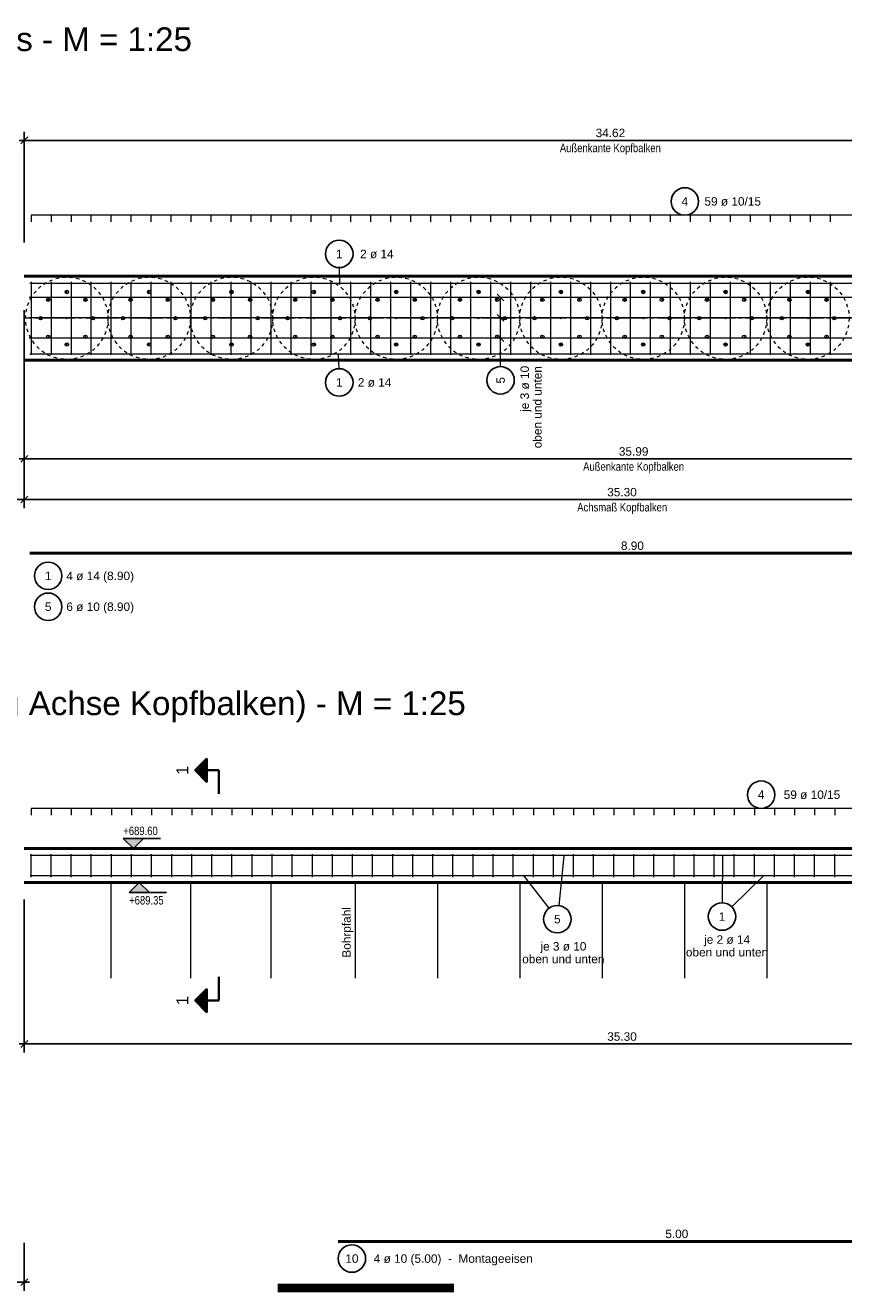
# Model space of a CAD drawing. Header units: metres. Extents: x 2 to 118, y 1 to 58.
# Tile 2 of 5: x 30 to 54, y 14 to 52. Entities that reach past the tile are written whole.
import ezdxf

# ---------------------------------------------------------------- set-up
doc = ezdxf.new("R2010")
doc.units = ezdxf.units.M
for name, pattern in [('ACHSE3', [1.25, 1, -0.1, 0.05, -0.1]), ('DURCHG', [0]), ('PUNKTE', [0.15, 0.05, -0.1])]:
    doc.linetypes.add(name, pattern=pattern)
for name, color, linetype in [('BEWAUS', 7, 'Continuous'), ('BPW', 7, 'Continuous'), ('FORMST', 7, 'Continuous'), ('GEOMETRIE', 7, 'Continuous'), ('HILFPU', 7, 'Continuous'), ('Kopfbalken', 7, 'Continuous'), ('MAKET', 7, 'Continuous'), ('SCHNPF', 7, 'Continuous'), ('TEXTE', 7, 'Continuous')]:
    doc.layers.add(name, color=color, linetype=linetype)
doc.styles.add('Arial', font='arial.ttf')
doc.dimstyles.new('ISBSTRICH2E', dxfattribs={"dimtxt": 0.25, "dimasz": 0.1, "dimexe": 0.25, "dimexo": 1, "dimgap": 0.09, "dimtad": 1, "dimzin": 0, "dimdsep": 46, "dimtxsty": 'Arial', "dimblk": 'ID2', "dimblk1": 'ID2', "dimblk2": 'ID2', "dimsah": 1, "dimcen": 0.09, "dimdle": 0.15, "dimclrd": 1, "dimclre": 1, "dimclrt": 1, "dimazin": 0, "dimtfac": 1, "dimtdec": 4, "dimtix": 1, "dimtmove": 2, "dimatfit": 3, "dimfxl": 1, "dimtvp": 0.004, "dimtolj": 1, "dimtzin": 0, "dimarcsym": 0})

# ---------------------------------------------------------------- blocks, each defined once
blk = doc.blocks.new('ID2')
at = {"color": 1, "linetype": 'DURCHG', "lineweight": 25}
for p, q in [((-1, -1), (1, 1)), ((1.5, 0), (-1, 0))]:
    blk.add_line(p, q, dxfattribs=at)
blk = doc.blocks.new('*D9')
at = {"layer": 'Defpoints', "color": 0}
for p in [(29.788, 26.998), (65.092, 26.998), (29.788, 21.729)]:
    blk.add_point(p, dxfattribs=at)
at = {"layer": 'Kopfbalken', "color": 1, "lineweight": -2}
for p, q in [((29.788, 25.998), (29.788, 21.479)), ((65.092, 25.998), (65.092, 21.479)), ((64.992, 21.729), (29.888, 21.729))]:
    blk.add_line(p, q, dxfattribs=at)
at = {"layer": 'Kopfbalken', "color": 1, "lineweight": -2, "xscale": 0.1, "yscale": 0.1, "zscale": 0.1, "rotation": 180}
blk.add_blockref('ID2', (29.788, 21.729), dxfattribs=at)
at = {"layer": 'Kopfbalken', "color": 1, "lineweight": -2, "xscale": 0.1, "yscale": 0.1, "zscale": 0.1}
blk.add_blockref('ID2', (65.092, 21.729), dxfattribs=at)
at = {"layer": 'Kopfbalken', "color": 1, "insert": (47.44, 21.947), "char_height": 0.25, "attachment_point": 5, "style": 'Arial'}
blk.add_mtext('\\A1;35.30', dxfattribs=at)
blk = doc.blocks.new('*D20')
at = {"layer": 'Defpoints', "color": 0}
for p in [(29.788, 41.922), (65.779, 41.922), (29.788, 39.009)]:
    blk.add_point(p, dxfattribs=at)
at = {"layer": 'MAKET', "color": 1, "lineweight": -2}
for p, q in [((29.788, 40.922), (29.788, 38.759)), ((65.779, 40.922), (65.779, 38.759)), ((65.679, 39.009), (29.888, 39.009))]:
    blk.add_line(p, q, dxfattribs=at)
at = {"layer": 'MAKET', "color": 1, "lineweight": -2, "xscale": 0.1, "yscale": 0.1, "zscale": 0.1, "rotation": 180}
blk.add_blockref('ID2', (29.788, 39.009), dxfattribs=at)
at = {"layer": 'MAKET', "color": 1, "lineweight": -2, "xscale": 0.1, "yscale": 0.1, "zscale": 0.1}
blk.add_blockref('ID2', (65.779, 39.009), dxfattribs=at)
at = {"layer": 'MAKET', "color": 1, "insert": (47.784, 39.227), "char_height": 0.25, "attachment_point": 5, "style": 'Arial'}
blk.add_mtext('\\A1;35.99', dxfattribs=at)
blk = doc.blocks.new('*D22')
at = {"layer": 'Defpoints', "color": 0}
for p in [(64.405, 48.417), (29.788, 44.402), (64.405, 44.402)]:
    blk.add_point(p, dxfattribs=at)
at = {"layer": 'MAKET', "color": 1, "lineweight": -2}
for p, q in [((29.788, 45.402), (29.788, 48.667)), ((64.405, 45.402), (64.405, 48.667)), ((29.888, 48.417), (64.305, 48.417))]:
    blk.add_line(p, q, dxfattribs=at)
at = {"layer": 'MAKET', "color": 1, "lineweight": -2, "xscale": 0.1, "yscale": 0.1, "zscale": 0.1, "rotation": 180}
blk.add_blockref('ID2', (29.788, 48.417), dxfattribs=at)
at = {"layer": 'MAKET', "color": 1, "lineweight": -2, "xscale": 0.1, "yscale": 0.1, "zscale": 0.1}
blk.add_blockref('ID2', (64.405, 48.417), dxfattribs=at)
at = {"layer": 'MAKET', "color": 1, "insert": (47.097, 48.635), "char_height": 0.25, "attachment_point": 5, "style": 'Arial'}
blk.add_mtext('\\A1;34.62', dxfattribs=at)
blk = doc.blocks.new('DIM29')
at = {"layer": 'MAKET', "color": 1, "linetype": 'DURCHG', "lineweight": 25}
for p, q in [((33.185, 26.498), (32.885, 26.198)), ((32.885, 26.498), (33.485, 26.498)), ((32.885, 26.198), (33.985, 26.198)), ((33.485, 26.198), (33.185, 26.498))]:
    blk.add_line(p, q, dxfattribs=at)
at = {"layer": 'MAKET', "color": 1, "style": 'Arial', "width": 0.8}
blk.add_text('+687.90', height=0.25, dxfattribs=at).set_placement((25.228, 21.082))
blk = doc.blocks.new('DIM30')
at = {"layer": 'MAKET', "color": 1, "linetype": 'DURCHG', "lineweight": 25}
for p, q in [((33.012, 27.498), (32.712, 27.798)), ((32.712, 27.798), (33.812, 27.798)), ((33.312, 27.798), (33.012, 27.498)), ((32.712, 27.498), (33.312, 27.498))]:
    blk.add_line(p, q, dxfattribs=at)
at = {"layer": 'MAKET', "color": 1, "style": 'Arial', "width": 0.8}
blk.add_text('+689.35', height=0.25, dxfattribs=at).set_placement((32.885, 25.848))
blk = doc.blocks.new('DIM31')
at = {"layer": 'MAKET', "color": 1, "style": 'Arial', "width": 0.8}
blk.add_text('+689.60', height=0.25, dxfattribs=at).set_placement((32.712, 27.898))
blk = doc.blocks.new('*D34')
at = {"layer": 'Defpoints', "color": 0}
for p in [(12.724, 16.857), (29.788, 16.857), (12.724, 14.693)]:
    blk.add_point(p, dxfattribs=at)
at = {"layer": 'MAKET', "color": 1, "lineweight": -2}
for p, q in [((12.724, 15.857), (12.724, 14.443)), ((29.788, 15.857), (29.788, 14.443)), ((29.688, 14.693), (12.824, 14.693))]:
    blk.add_line(p, q, dxfattribs=at)
at = {"layer": 'MAKET', "color": 1, "lineweight": -2, "xscale": 0.1, "yscale": 0.1, "zscale": 0.1, "rotation": 180}
blk.add_blockref('ID2', (12.724, 14.693), dxfattribs=at)
at = {"layer": 'MAKET', "color": 1, "lineweight": -2, "xscale": 0.1, "yscale": 0.1, "zscale": 0.1}
blk.add_blockref('ID2', (29.788, 14.693), dxfattribs=at)
at = {"layer": 'MAKET', "color": 1, "insert": (21.256, 14.91), "char_height": 0.25, "attachment_point": 5, "style": 'Arial'}
blk.add_mtext('\\A1;17.06', dxfattribs=at)
blk = doc.blocks.new('*D35')
at = {"layer": 'Defpoints', "color": 0}
for p in [(29.788, 44.402), (65.092, 43.162), (29.788, 37.807)]:
    blk.add_point(p, dxfattribs=at)
at = {"layer": 'MAKET', "color": 1, "lineweight": -2}
for p, q in [((29.788, 43.402), (29.788, 37.557)), ((65.092, 42.162), (65.092, 37.557)), ((64.992, 37.807), (29.888, 37.807))]:
    blk.add_line(p, q, dxfattribs=at)
at = {"layer": 'MAKET', "color": 1, "lineweight": -2, "xscale": 0.1, "yscale": 0.1, "zscale": 0.1, "rotation": 180}
blk.add_blockref('ID2', (29.788, 37.807), dxfattribs=at)
at = {"layer": 'MAKET', "color": 1, "lineweight": -2, "xscale": 0.1, "yscale": 0.1, "zscale": 0.1}
blk.add_blockref('ID2', (65.092, 37.807), dxfattribs=at)
at = {"layer": 'MAKET', "color": 1, "insert": (47.44, 38.025), "char_height": 0.25, "attachment_point": 5, "style": 'Arial'}
blk.add_mtext('\\A1;35.30', dxfattribs=at)
blk = doc.blocks.new('*D36')
at = {"layer": 'Defpoints', "color": 0}
for p in [(29.788, 44.402), (12.724, 41.922), (12.724, 37.807)]:
    blk.add_point(p, dxfattribs=at)
at = {"layer": 'MAKET', "color": 1, "lineweight": -2}
for p, q in [((29.788, 43.402), (29.788, 37.557)), ((12.724, 40.922), (12.724, 37.557)), ((29.688, 37.807), (12.824, 37.807))]:
    blk.add_line(p, q, dxfattribs=at)
at = {"layer": 'MAKET', "color": 1, "lineweight": -2, "xscale": 0.1, "yscale": 0.1, "zscale": 0.1, "rotation": 180}
blk.add_blockref('ID2', (12.724, 37.807), dxfattribs=at)
at = {"layer": 'MAKET', "color": 1, "lineweight": -2, "xscale": 0.1, "yscale": 0.1, "zscale": 0.1}
blk.add_blockref('ID2', (29.788, 37.807), dxfattribs=at)
at = {"layer": 'MAKET', "color": 1, "insert": (21.256, 38.025), "char_height": 0.25, "attachment_point": 5, "style": 'Arial'}
blk.add_mtext('\\A1;17.06', dxfattribs=at)

msp = doc.modelspace()

# ---------------------------------------------------------------- hatches: boundary and pattern name
at = {"layer": 'MAKET'}
for points in [[(33.012, 27.498), (33.312, 27.798), (32.712, 27.798)], [(32.885, 26.198), (33.485, 26.198), (33.185, 26.498)]]:
    msp.add_hatch(color=1, dxfattribs=at).paths.add_polyline_path(points)

# ---------------------------------------------------------------- linework, layer by layer
at = {"layer": 'BEWAUS', "color": 54, "linetype": 'DURCHG', "lineweight": 50}
for p, q in [((65.548, 36.22), (29.948, 36.22)), ((39.06, 15.896), (59.06, 15.896))]:
    msp.add_line(p, q, dxfattribs=at)
at = {"layer": 'BEWAUS', "color": 1, "linetype": 'Continuous', "lineweight": 25}
for centre in [(30.495, 35.554), (30.495, 34.643), (39.465, 15.391)]:
    msp.add_circle(centre, 0.405, dxfattribs=at)
at = {"layer": 'BPW', "color": 4, "linetype": 'ACHSE3', "lineweight": 13}
msp.add_line((65.092, 43.162), (29.788, 43.162), dxfattribs=at)
at = {"layer": 'BPW', "color": 4, "linetype": 'PUNKTE', "lineweight": 13}
for centre in [(31.044, 43.162), (33.476, 43.162), (35.908, 43.162), (38.34, 43.162), (40.772, 43.162), (43.204, 43.162), (45.636, 43.162), (48.068, 43.162), (50.5, 43.162), (52.932, 43.162)]:
    msp.add_circle(centre, 1.216, dxfattribs=at)
at = {"layer": 'BPW', "color": 4, "linetype": 'DURCHG', "lineweight": 13}
for centre in [(30.495, 43.71), (31.044, 43.938), (31.593, 43.71), (32.927, 43.71), (33.476, 43.938), (34.025, 43.71), (35.359, 43.71), (35.908, 43.938), (36.457, 43.71), (37.791, 43.71), (38.34, 43.938), (38.889, 43.71), (40.223, 43.71), (40.772, 43.938), (41.321, 43.71), (42.655, 43.71), (43.204, 43.938), (43.753, 43.71), (45.087, 43.71), (45.636, 43.938), (46.185, 43.71), (47.519, 43.71), (48.068, 43.938), (48.617, 43.71), (49.951, 43.71), (50.5, 43.938), (51.049, 43.71), (52.383, 43.71), (52.932, 43.938), (53.481, 43.71), (30.268, 43.162), (31.82, 43.162), (32.7, 43.162), (34.252, 43.162), (35.132, 43.162), (36.684, 43.162), (37.564, 43.162), (39.116, 43.162), (39.996, 43.162), (41.548, 43.162), (42.428, 43.162), (43.98, 43.162), (44.86, 43.162), (46.412, 43.162), (47.292, 43.162), (48.844, 43.162), (49.724, 43.162), (51.276, 43.162), (52.156, 43.162), (53.708, 43.162), (30.495, 42.613), (31.593, 42.613), (32.927, 42.613), (34.025, 42.613), (35.359, 42.613), (36.457, 42.613), (37.791, 42.613), (38.889, 42.613), (40.223, 42.613), (41.321, 42.613), (42.655, 42.613), (43.753, 42.613), (45.087, 42.613), (46.185, 42.613), (47.519, 42.613), (48.617, 42.613), (49.951, 42.613), (51.049, 42.613), (52.383, 42.613), (53.481, 42.613), (31.044, 42.386), (33.476, 42.386), (35.908, 42.386), (38.34, 42.386), (40.772, 42.386), (43.204, 42.386), (45.636, 42.386), (48.068, 42.386), (50.5, 42.386), (52.932, 42.386)]:
    msp.add_circle(centre, 0.05, dxfattribs=at)
at = {"layer": 'BPW', "color": 4}
for p in [(31.044, 43.162), (31.044, 43.162), (33.476, 43.162), (33.476, 43.162), (35.908, 43.162), (35.908, 43.162), (38.34, 43.162), (40.772, 43.162), (40.772, 43.162), (43.204, 43.162), (43.204, 43.162), (45.636, 43.162), (45.636, 43.162), (48.068, 43.162), (48.068, 43.162), (50.5, 43.162), (50.5, 43.162), (52.932, 43.162), (52.932, 43.162)]:
    msp.add_point(p, dxfattribs=at)
at = {"layer": 'FORMST', "color": 4, "linetype": 'DURCHG', "lineweight": 13}
for p, q in [((29.988, 46.207), (29.988, 46.007)), ((64.205, 46.207), (29.988, 46.207)), ((30.578, 46.207), (30.578, 46.007)), ((31.168, 46.207), (31.168, 46.007)), ((31.758, 46.207), (31.758, 46.007)), ((32.348, 46.207), (32.348, 46.007)), ((32.938, 46.207), (32.938, 46.007)), ((33.528, 46.207), (33.528, 46.007)), ((34.118, 46.207), (34.118, 46.007)), ((34.708, 46.207), (34.708, 46.007)), ((35.298, 46.207), (35.298, 46.007)), ((35.888, 46.207), (35.888, 46.007)), ((36.477, 46.207), (36.477, 46.007)), ((37.067, 46.207), (37.067, 46.007)), ((37.657, 46.207), (37.657, 46.007)), ((38.247, 46.207), (38.247, 46.007)), ((38.837, 46.207), (38.837, 46.007)), ((39.427, 46.207), (39.427, 46.007)), ((40.017, 46.207), (40.017, 46.007)), ((40.607, 46.207), (40.607, 46.007)), ((41.197, 46.207), (41.197, 46.007)), ((41.787, 46.207), (41.787, 46.007)), ((42.377, 46.207), (42.377, 46.007)), ((42.967, 46.207), (42.967, 46.007)), ((43.557, 46.207), (43.557, 46.007)), ((44.147, 46.207), (44.147, 46.007)), ((44.737, 46.207), (44.737, 46.007)), ((45.327, 46.207), (45.327, 46.007)), ((45.917, 46.207), (45.917, 46.007)), ((46.507, 46.207), (46.507, 46.007)), ((47.097, 46.207), (47.097, 46.007)), ((47.686, 46.207), (47.686, 46.007)), ((48.276, 46.207), (48.276, 46.007)), ((48.866, 46.207), (48.866, 46.007)), ((49.456, 46.207), (49.456, 46.007)), ((50.046, 46.207), (50.046, 46.007)), ((50.636, 46.207), (50.636, 46.007)), ((51.226, 46.207), (51.226, 46.007)), ((51.816, 46.207), (51.816, 46.007)), ((52.406, 46.207), (52.406, 46.007)), ((52.996, 46.207), (52.996, 46.007)), ((53.586, 46.207), (53.586, 46.007)), ((39.108, 44.157), (39.099, 44.657)), ((43.954, 43.674), (43.754, 43.874)), ((43.854, 41.736), (43.854, 43.774)), ((43.954, 43.074), (43.754, 43.274)), ((43.954, 42.474), (43.754, 42.674)), ((39.057, 42.106), (39.074, 41.673)), ((29.988, 28.687), (29.988, 28.487)), ((64.405, 28.687), (29.988, 28.687)), ((30.581, 28.687), (30.581, 28.487)), ((31.175, 28.687), (31.175, 28.487)), ((31.768, 28.687), (31.768, 28.487)), ((32.362, 28.687), (32.362, 28.487)), ((32.955, 28.687), (32.955, 28.487)), ((33.548, 28.687), (33.548, 28.487)), ((34.142, 28.687), (34.142, 28.487)), ((34.735, 28.687), (34.735, 28.487)), ((35.329, 28.687), (35.329, 28.487)), ((35.922, 28.687), (35.922, 28.487)), ((36.515, 28.687), (36.515, 28.487)), ((37.109, 28.687), (37.109, 28.487)), ((37.702, 28.687), (37.702, 28.487)), ((38.296, 28.687), (38.296, 28.487)), ((38.889, 28.687), (38.889, 28.487)), ((39.482, 28.687), (39.482, 28.487)), ((40.076, 28.687), (40.076, 28.487)), ((40.669, 28.687), (40.669, 28.487)), ((41.263, 28.687), (41.263, 28.487)), ((41.856, 28.687), (41.856, 28.487)), ((42.449, 28.687), (42.449, 28.487)), ((43.043, 28.687), (43.043, 28.487)), ((43.636, 28.687), (43.636, 28.487)), ((44.23, 28.687), (44.23, 28.487)), ((44.823, 28.687), (44.823, 28.487)), ((45.416, 28.687), (45.416, 28.487)), ((46.01, 28.687), (46.01, 28.487)), ((46.603, 28.687), (46.603, 28.487)), ((47.197, 28.687), (47.197, 28.487)), ((47.79, 28.687), (47.79, 28.487)), ((48.383, 28.687), (48.383, 28.487)), ((48.977, 28.687), (48.977, 28.487)), ((49.57, 28.687), (49.57, 28.487)), ((50.164, 28.687), (50.164, 28.487)), ((50.757, 28.687), (50.757, 28.487)), ((51.35, 28.687), (51.35, 28.487)), ((51.944, 28.687), (51.944, 28.487)), ((52.537, 28.687), (52.537, 28.487)), ((53.13, 28.687), (53.13, 28.487)), ((53.724, 28.687), (53.724, 28.487)), ((50.408, 27.296), (50.397, 25.897)), ((45.723, 27.272), (45.572, 25.82)), ((44.518, 26.716), (45.281, 25.737)), ((51.63, 26.709), (50.683, 25.776))]:
    msp.add_line(p, q, dxfattribs=at)
at = {"layer": 'FORMST', "color": 3, "linetype": 'DURCHG', "lineweight": 18}
for p, q in [((65.549, 44.187), (29.949, 44.187)), ((29.988, 44.242), (29.988, 42.082)), ((30.578, 44.242), (30.578, 42.082)), ((31.168, 44.242), (31.168, 42.082)), ((31.758, 44.242), (31.758, 42.082)), ((32.348, 44.242), (32.348, 42.082)), ((32.938, 44.242), (32.938, 42.082)), ((33.528, 44.242), (33.528, 42.082)), ((34.118, 44.242), (34.118, 42.082)), ((34.708, 44.242), (34.708, 42.082)), ((35.298, 44.242), (35.298, 42.082)), ((35.888, 44.242), (35.888, 42.082)), ((36.477, 44.242), (36.477, 42.082)), ((37.067, 44.242), (37.067, 42.082)), ((37.657, 44.242), (37.657, 42.082)), ((38.247, 44.242), (38.247, 42.082)), ((38.837, 44.242), (38.837, 42.082)), ((39.427, 44.242), (39.427, 42.082)), ((40.017, 44.242), (40.017, 42.082)), ((40.607, 44.242), (40.607, 42.082)), ((41.197, 44.242), (41.197, 42.082)), ((41.787, 44.242), (41.787, 42.082)), ((42.377, 44.242), (42.377, 42.082)), ((42.967, 44.242), (42.967, 42.082)), ((43.557, 44.242), (43.557, 42.082)), ((44.147, 44.242), (44.147, 42.082)), ((44.737, 44.242), (44.737, 42.082)), ((45.327, 44.242), (45.327, 42.082)), ((45.917, 44.242), (45.917, 42.082)), ((46.507, 44.242), (46.507, 42.082)), ((47.097, 44.242), (47.097, 42.082)), ((47.686, 44.242), (47.686, 42.082)), ((48.276, 44.242), (48.276, 42.082)), ((48.866, 44.242), (48.866, 42.082)), ((49.456, 44.242), (49.456, 42.082)), ((50.046, 44.242), (50.046, 42.082)), ((50.636, 44.242), (50.636, 42.082)), ((51.226, 44.242), (51.226, 42.082)), ((51.816, 44.242), (51.816, 42.082)), ((52.406, 44.242), (52.406, 42.082)), ((52.996, 44.242), (52.996, 42.082)), ((53.586, 44.242), (53.586, 42.082)), ((65.531, 43.774), (29.931, 43.774)), ((65.531, 43.174), (29.931, 43.174)), ((65.531, 42.574), (29.931, 42.574)), ((65.548, 42.1), (29.948, 42.1)), ((65.558, 27.297), (29.958, 27.297)), ((29.988, 26.658), (29.988, 27.338)), ((30.581, 26.658), (30.581, 27.338)), ((31.175, 26.658), (31.175, 27.338)), ((31.768, 26.658), (31.768, 27.338)), ((32.362, 26.658), (32.362, 27.338)), ((32.955, 26.658), (32.955, 27.338)), ((33.548, 26.658), (33.548, 27.338)), ((34.142, 26.658), (34.142, 27.338)), ((34.735, 26.658), (34.735, 27.338)), ((35.329, 26.658), (35.329, 27.338)), ((35.922, 26.658), (35.922, 27.338)), ((36.515, 26.658), (36.515, 27.338)), ((37.109, 26.658), (37.109, 27.338)), ((37.702, 26.658), (37.702, 27.338)), ((38.296, 26.658), (38.296, 27.338)), ((38.889, 26.658), (38.889, 27.338)), ((39.482, 26.658), (39.482, 27.338)), ((40.076, 26.658), (40.076, 27.338)), ((40.669, 26.658), (40.669, 27.338)), ((41.263, 26.658), (41.263, 27.338)), ((41.856, 26.658), (41.856, 27.338)), ((42.449, 26.658), (42.449, 27.338)), ((43.043, 26.658), (43.043, 27.338)), ((43.636, 26.658), (43.636, 27.338)), ((44.23, 26.658), (44.23, 27.338)), ((44.823, 26.658), (44.823, 27.338)), ((45.416, 26.658), (45.416, 27.338)), ((46.01, 26.658), (46.01, 27.338)), ((46.603, 26.658), (46.603, 27.338)), ((47.197, 26.658), (47.197, 27.338)), ((47.79, 26.658), (47.79, 27.338)), ((48.383, 26.658), (48.383, 27.338)), ((48.977, 26.658), (48.977, 27.338)), ((49.57, 26.658), (49.57, 27.338)), ((50.164, 26.658), (50.164, 27.338)), ((50.757, 26.658), (50.757, 27.338)), ((51.35, 26.658), (51.35, 27.338)), ((51.944, 26.658), (51.944, 27.338)), ((52.537, 26.658), (52.537, 27.338)), ((53.13, 26.658), (53.13, 27.338)), ((53.724, 26.658), (53.724, 27.338)), ((65.558, 26.697), (29.958, 26.697))]:
    msp.add_line(p, q, dxfattribs=at)
at = {"layer": 'FORMST', "color": 1, "linetype": 'Continuous', "lineweight": 25}
for centre in [(49.294, 46.613), (39.091, 45.062), (39.091, 41.268), (43.854, 41.33), (51.55, 29.092), (45.53, 25.417), (50.394, 25.492)]:
    msp.add_circle(centre, 0.405, dxfattribs=at)
at = {"layer": 'GEOMETRIE', "color": 4, "linetype": 'DURCHG', "lineweight": 13}
for p, q in [((32.348, 26.498), (32.348, 23.673)), ((34.692, 26.498), (34.692, 23.673)), ((37.067, 26.498), (37.067, 23.673)), ((39.556, 26.498), (39.556, 23.673)), ((41.988, 26.498), (41.988, 23.673)), ((44.42, 26.498), (44.42, 23.673)), ((46.852, 26.498), (46.852, 23.673)), ((49.284, 26.498), (49.284, 23.673)), ((51.716, 26.498), (51.716, 23.673))]:
    msp.add_line(p, q, dxfattribs=at)
at = {"layer": 'GEOMETRIE', "color": 7, "linetype": 'DURCHG', "lineweight": 70}
for p, q in [((37.274, 14.583), (42.469, 14.583)), ((37.274, 14.456), (42.469, 14.456))]:
    msp.add_line(p, q, dxfattribs=at)
at = {"layer": 'HILFPU', "color": 4}
for p in [(31.044, 43.938), (33.476, 43.938), (35.908, 43.938), (38.34, 43.938), (40.772, 43.938), (43.204, 43.938), (45.636, 43.938), (48.068, 43.938), (50.5, 43.938), (52.932, 43.938), (30.495, 43.71), (31.593, 43.71), (32.927, 43.71), (34.025, 43.71), (35.359, 43.71), (36.457, 43.71), (37.791, 43.71), (38.889, 43.71), (40.223, 43.71), (41.321, 43.71), (42.655, 43.71), (43.753, 43.71), (45.087, 43.71), (46.185, 43.71), (47.519, 43.71), (48.617, 43.71), (49.951, 43.71), (51.049, 43.71), (52.383, 43.71), (53.481, 43.71), (30.268, 43.162), (31.82, 43.162), (32.7, 43.162), (34.252, 43.162), (35.132, 43.162), (36.684, 43.162), (37.564, 43.162), (39.116, 43.162), (39.996, 43.162), (41.548, 43.162), (42.428, 43.162), (43.98, 43.162), (44.86, 43.162), (46.412, 43.162), (47.292, 43.162), (48.844, 43.162), (49.724, 43.162), (51.276, 43.162), (52.156, 43.162), (53.708, 43.162), (30.495, 42.613), (31.593, 42.613), (32.927, 42.613), (34.025, 42.613), (35.359, 42.613), (36.457, 42.613), (37.791, 42.613), (38.889, 42.613), (40.223, 42.613), (41.321, 42.613), (42.655, 42.613), (43.753, 42.613), (45.087, 42.613), (46.185, 42.613), (47.519, 42.613), (48.617, 42.613), (49.951, 42.613), (51.049, 42.613), (52.383, 42.613), (53.481, 42.613), (31.044, 42.386), (33.476, 42.386), (35.908, 42.386), (38.34, 42.386), (40.772, 42.386), (43.204, 42.386), (45.636, 42.386), (48.068, 42.386), (50.5, 42.386), (52.932, 42.386)]:
    msp.add_point(p, dxfattribs=at)
at = {"layer": 'Kopfbalken', "color": 54, "linetype": 'DURCHG', "lineweight": 50}
for p, q in [((29.788, 44.402), (64.391, 44.402)), ((65.793, 41.922), (29.788, 41.922)), ((29.788, 27.498), (76.076, 27.498)), ((29.788, 26.498), (76.076, 26.498))]:
    msp.add_line(p, q, dxfattribs=at)
at = {"layer": 'SCHNPF', "color": 2, "linetype": 'DURCHG', "lineweight": 35}
for p, q in [((34.831, 29.812), (35.181, 30.162)), ((34.923, 29.904), (34.923, 29.721)), ((34.938, 29.919), (34.938, 29.706)), ((34.953, 29.934), (34.953, 29.691)), ((34.968, 29.949), (34.968, 29.675)), ((34.984, 29.964), (34.984, 29.66)), ((34.999, 29.98), (34.999, 29.645)), ((35.014, 29.995), (35.014, 29.63)), ((35.029, 30.01), (35.029, 29.614)), ((35.044, 30.025), (35.044, 29.599)), ((35.06, 30.041), (35.06, 29.584)), ((35.075, 30.056), (35.075, 29.569)), ((35.09, 30.071), (35.09, 29.554)), ((35.105, 30.086), (35.105, 29.538)), ((35.121, 30.101), (35.121, 29.523)), ((35.136, 30.117), (35.136, 29.508)), ((35.151, 30.132), (35.151, 29.493)), ((35.166, 30.147), (35.166, 29.477)), ((35.181, 30.162), (35.181, 29.462)), ((35.531, 29.812), (34.831, 29.812)), ((35.181, 29.462), (34.831, 29.812)), ((34.847, 29.827), (34.847, 29.797)), ((34.862, 29.843), (34.862, 29.782)), ((34.877, 29.858), (34.877, 29.767)), ((34.892, 29.873), (34.892, 29.751)), ((34.908, 29.888), (34.908, 29.736)), ((35.531, 29.112), (35.531, 29.812)), ((35.531, 23.712), (35.531, 23.012)), ((35.181, 23.362), (34.831, 23.012)), ((34.999, 22.845), (34.999, 23.18)), ((35.014, 22.83), (35.014, 23.195)), ((35.029, 22.815), (35.029, 23.21)), ((35.044, 22.799), (35.044, 23.226)), ((35.06, 22.784), (35.06, 23.241)), ((35.075, 22.769), (35.075, 23.256)), ((35.09, 22.754), (35.09, 23.271)), ((35.105, 22.739), (35.105, 23.286)), ((35.121, 22.723), (35.121, 23.302)), ((35.136, 22.708), (35.136, 23.317)), ((35.151, 22.693), (35.151, 23.332)), ((35.166, 22.678), (35.166, 23.347)), ((35.181, 22.662), (35.181, 23.362)), ((35.531, 23.012), (34.831, 23.012)), ((34.831, 23.012), (35.181, 22.662)), ((34.847, 22.997), (34.847, 23.028)), ((34.862, 22.982), (34.862, 23.043)), ((34.877, 22.967), (34.877, 23.058)), ((34.892, 22.952), (34.892, 23.073)), ((34.908, 22.936), (34.908, 23.089)), ((34.923, 22.921), (34.923, 23.104)), ((34.938, 22.906), (34.938, 23.119)), ((34.953, 22.891), (34.953, 23.134)), ((34.968, 22.876), (34.968, 23.149)), ((34.984, 22.86), (34.984, 23.165))]:
    msp.add_line(p, q, dxfattribs=at)

# ---------------------------------------------------------------- block references
for name in ['DIM31', 'DIM30', 'DIM29']:
    msp.add_blockref(name, (0, 0))

# ---------------------------------------------------------------- texts
at = {"layer": 'BEWAUS', "color": 1, "style": 'Arial'}
for s, p in [('8.90', (47.408, 36.32)), ('1', (30.397, 35.429)), ('4 ø 14 (8.90)', (31.03, 35.429)), ('5', (30.397, 34.518)), ('6 ø 10 (8.90)', (31.03, 34.518)), ('5.00', (48.719, 15.996)), ('10', (39.27, 15.266)), ('4 ø 10 (5.00)  -  Montageeisen', (40.108, 15.266))]:
    msp.add_text(s, height=0.25, dxfattribs=at).set_placement(p)
at = {"layer": 'FORMST', "color": 1, "style": 'Arial'}
for s, p in [('4', (49.196, 46.488)), ('59 ø 10/15', (49.875, 46.488)), ('1', (38.994, 44.937)), ('2 ø 14', (39.706, 44.937)), ('1', (38.994, 41.143)), ('2 ø 14', (39.638, 41.143)), ('4', (51.452, 28.967)), ('59 ø 10/15', (52.216, 28.967)), ('5', (45.433, 25.292)), ('1', (50.297, 25.367)), ('je 3 ø 10', (45.031, 24.488)), ('je 2 ø 14', (49.865, 24.689)), ('oben und unten', (44.493, 24.113)), ('oben und unten', (49.327, 24.314))]:
    msp.add_text(s, height=0.25, dxfattribs=at).set_placement(p)
for s, p in [('je 3 ø 10', (44.691, 40.398)), ('oben und unten', (45.066, 39.322)), ('5', (43.979, 41.233))]:
    msp.add_text(s, height=0.25, rotation=90, dxfattribs=at).set_placement(p)
at = {"layer": 'MAKET', "color": 1, "style": 'Arial', "width": 0.8}
for s, p in [('Außenkante Kopfbalken', (45.605, 48.067)), ('Außenkante Kopfbalken', (46.292, 38.659)), ('Achsmaß Kopfbalken', (46.118, 37.457))]:
    msp.add_text(s, height=0.25, dxfattribs=at).set_placement(p)
at = {"layer": 'SCHNPF', "color": 2, "style": 'Arial'}
for p in [(34.631, 29.676), (34.631, 22.876)]:
    msp.add_text('1', height=0.35, rotation=90, dxfattribs=at).set_placement(p)
at = {"layer": 'TEXTE', "color": 7, "style": 'Arial'}
for s, p in [('Grundriss - M = 1:25', (25.801, 51.054)), ('Ansicht (Abwicklung Achse Kopfbalken) - M = 1:25', (20.898, 31.441))]:
    msp.add_text(s, height=0.7, dxfattribs=at).set_placement(p)
at = {"layer": 'TEXTE', "color": 4, "style": 'Arial'}
msp.add_text('Bohrpfahl', height=0.25, rotation=90, dxfattribs=at).set_placement((39.429, 24.278))

# ---------------------------------------------------------------- dimensions: what is measured, and where the dimension line sits
at = {"layer": 'Kopfbalken'}
dim = msp.add_linear_dim(base=(29.788, 21.729), p1=(65.092, 26.998), p2=(29.788, 26.998), dimstyle='ISBSTRICH2E', override={"dimasz": 0.1}, dxfattribs=at)
dim.commit()
dim.dimension.update_dxf_attribs({"geometry": '*D9', "text_midpoint": (47.44, 21.947)})
at = {"layer": 'MAKET'}
for base, p1, p2, picture, middle in [((64.405, 48.417), (29.788, 44.402), (64.405, 44.402), '*D22', (47.097, 48.635)), ((12.724, 37.807), (29.788, 44.402), (12.724, 41.922), '*D36', (21.256, 38.025)), ((29.788, 37.807), (65.092, 43.162), (29.788, 44.402), '*D35', (47.44, 38.025)), ((29.788, 39.009), (65.779, 41.922), (29.788, 41.922), '*D20', (47.784, 39.227)), ((12.724, 14.693), (29.788, 16.857), (12.724, 16.857), '*D34', (21.256, 14.91))]:
    dim = msp.add_linear_dim(base=base, p1=p1, p2=p2, dimstyle='ISBSTRICH2E', override={"dimasz": 0.1}, dxfattribs=at)
    dim.commit()
    dim.dimension.update_dxf_attribs({"geometry": picture, "text_midpoint": middle})

doc.saveas('drawing.dxf')
